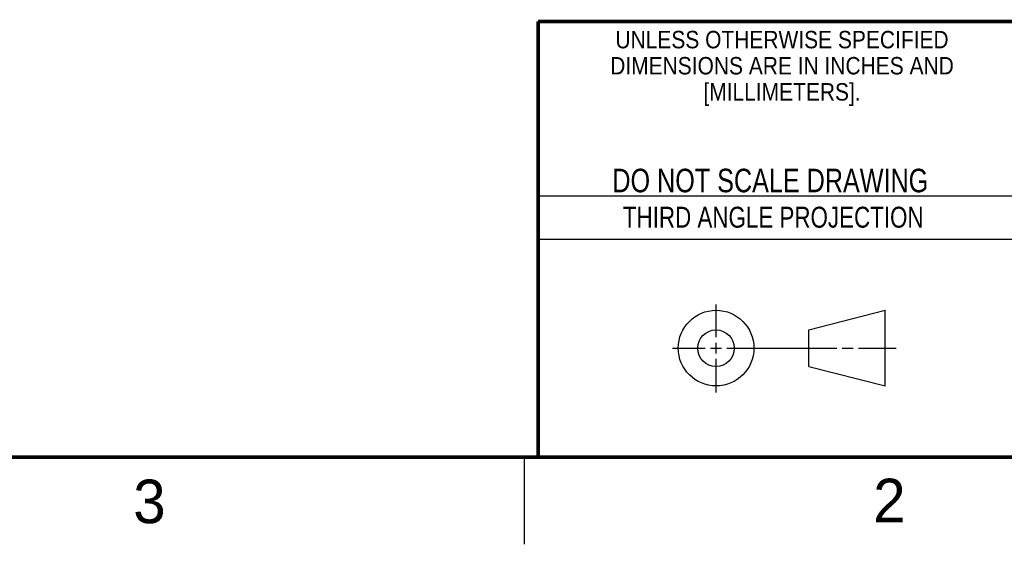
# Model space of a CAD drawing. Header units: inches. Extents: x 0 to 34, y 0 to 22.
# Tile 97 of 105: x 22.6 to 28.3, y 0 to 3. Entities that reach past the tile are written whole.
import ezdxf
from ezdxf.enums import TextEntityAlignment as Align

# ---------------------------------------------------------------- set-up
doc = ezdxf.new("R2010")
doc.units = ezdxf.units.IN
doc.header["$LTSCALE"] = 1.87
doc.header["$MEASUREMENT"] = 0
doc.layers.get('0').update_dxf_attribs({"linetype": 'CONTINUOUS'})
doc.styles.get("Standard").update_dxf_attribs({"font": 'txt', "width": 0.8})

msp = doc.modelspace()

# ---------------------------------------------------------------- linework, layer by layer
at = {"color": 2, "linetype": 'CONTINUOUS'}
for p, q in [((25.58, 2), (28.38, 2)), ((25.58, 1.75), (28.38, 1.75)), ((26.6016, 1.1882), (26.6016, 1.375)), ((26.6016, 1.0944), (26.6016, 1.1569)), ((26.3514, 1.1257), (26.5391, 1.1257)), ((26.5703, 1.1257), (26.6328, 1.1257)), ((26.6641, 1.1257), (27.2943, 1.1257)), ((27.3256, 1.1257), (27.3881, 1.1257)), ((27.4193, 1.1257), (27.6351, 1.1257)), ((26.6016, 0.8704), (26.6016, 1.0632)), ((25.5, 0.5), (25.5, 0))]:
    msp.add_line(p, q, dxfattribs=at)
at = {"color": 7, "linetype": 'CONTINUOUS'}
for p, q in [((27.1331, 1.23), (27.5726, 1.3428)), ((27.5726, 0.9086), (27.5726, 1.3428)), ((27.1331, 1.02), (27.1331, 1.23)), ((27.1331, 1.02), (27.5726, 0.9086))]:
    msp.add_line(p, q, dxfattribs=at)
at = {"color": 7, "linetype": 'CONTINUOUS', "const_width": 0.02}
for points in [[(25.58, 3), (33.5, 3)], [(25.58, 3), (25.58, 0.5)], [(0.5, 0.5), (33.5, 0.5)]]:
    msp.add_lwpolyline(points, dxfattribs=at)
at = {"color": 7, "linetype": 'CONTINUOUS'}
for centre, radius in [((26.6016, 1.1257), 0.2171), ((26.601, 1.125), 0.105)]:
    msp.add_circle(centre, radius, dxfattribs=at)

# ---------------------------------------------------------------- texts
at = {"color": 2, "linetype": 'CONTINUOUS'}
for s, height, width, p in [('UNLESS OTHERWISE SPECIFIED', 0.1, 0.9, (26.9799, 2.8459)), ('DIMENSIONS ARE IN INCHES AND', 0.1, 0.9, (26.9799, 2.6959)), ('[MILLIMETERS].', 0.1, 0.9, (26.9799, 2.5459)), ('THIRD ANGLE PROJECTION', 0.12, 0.8, (26.9296, 1.8168))]:
    msp.add_text(s, height=height, dxfattribs=dict(at, width=width)).set_placement(p, align=Align.CENTER)
at = {"color": 7, "linetype": 'CONTINUOUS', "width": 0.8}
msp.add_text('DO NOT SCALE DRAWING', height=0.135, dxfattribs=at).set_placement((26.9127, 2.0199), align=Align.CENTER)
at = {"color": 2, "linetype": 'CONTINUOUS'}
for s, p in [('3', (23.2555, 0.121)), ('2', (27.5035, 0.1263))]:
    msp.add_text(s, height=0.25, dxfattribs=at).set_placement(p)

doc.saveas('drawing.dxf')
